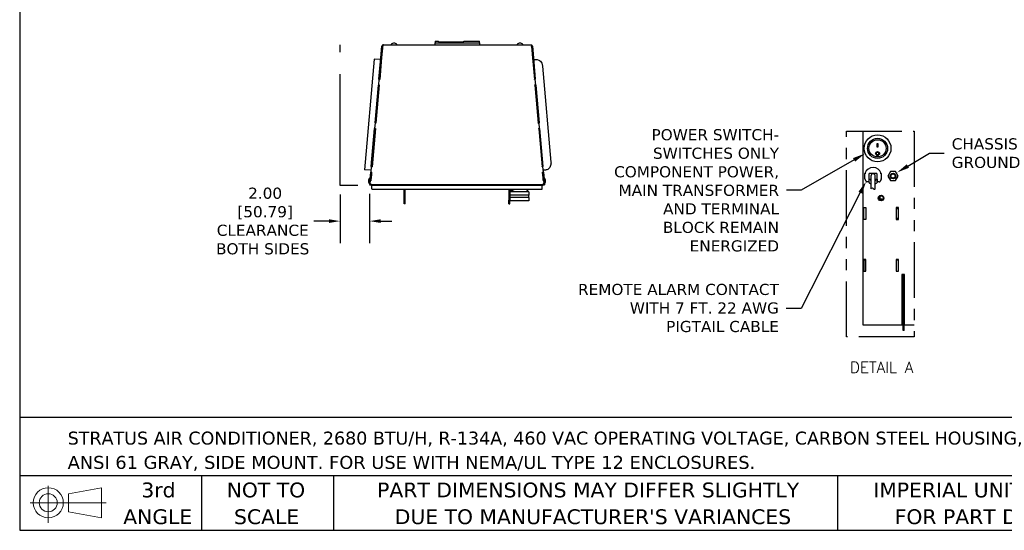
# Model space of a CAD drawing. Header units: inches. Extents: x -1 to 128, y 3 to 101.
# Tile 1 of 17: x -1 to 65, y 3 to 38. Entities that reach past the tile are written whole.
import ezdxf
from ezdxf import colors
from ezdxf.entities.mleader import LeaderData, LeaderLine
from ezdxf.enums import TextEntityAlignment as Align
from ezdxf.math import Vec2, Vec3

# ---------------------------------------------------------------- set-up
doc = ezdxf.new("R2010")
doc.units = ezdxf.units.IN
doc.header["$LTSCALE"] = 12
doc.header["$MEASUREMENT"] = 0
doc.header["$PDSIZE"] = -1
doc.linetypes.add('PHANTOM2', pattern=[1.25, 0.625, -0.125, 0.125, -0.125, 0.125, -0.125])
doc.linetypes.add('SLD-Solid', pattern=[0])
doc.layers.add('DIMENSIONS', color=140, linetype='SLD-Solid', lineweight=25)
doc.layers.add('TEXT', color=140, linetype='SLD-Solid', lineweight=25)
doc.layers.add('PHANTOM', color=130, linetype='PHANTOM2')
doc.styles.add('ROMANS', font='romans.shx')
doc.styles.add('SLDTEXTSTYLE0', font='verdana.ttf')
doc.styles.get("Standard").update_dxf_attribs({"font": 'verdana.ttf'})
doc.dimstyles.get("Standard").update_dxf_attribs({"dimtxt": 0.18, "dimasz": 0.18, "dimexe": 0.18, "dimexo": 0.0625, "dimgap": 0.09, "dimtad": 0, "dimtih": 1, "dimtoh": 1, "dimdec": 4, "dimzin": 0, "dimdsep": 46, "dimtxsty": 'Standard', "dimcen": 0.09, "dimadec": 0, "dimazin": 0, "dimtfac": 1, "dimtdec": 4, "dimtofl": 0, "dimtmove": 0, "dimatfit": 3, "dimfxl": 0, "dimtolj": 1, "dimtzin": 0, "dimarcsym": 0})

# ---------------------------------------------------------------- blocks, each defined once
blk = doc.blocks.new('Block11')
at = {"color": 7, "linetype": 'SLD-Solid', "lineweight": 18}
for p, q in [((1.223, 2.509), (1.223, 0)), ((2.589, 1.969), (4.807, 2.377)), ((4.807, 2.377), (4.807, 0.346)), ((0, 1.361), (5.137, 1.361)), ((2.589, 0.754), (2.589, 1.969)), ((2.589, 0.754), (4.807, 0.346))]:
    blk.add_line(p, q, dxfattribs=at)
for radius in [1.016, 0.607]:
    blk.add_circle((1.223, 1.361), radius, dxfattribs=at)
blk = doc.blocks.new('Block12')
at = {"color": 7, "linetype": 'Continuous'}
blk.add_blockref('Block11', (0, 0), dxfattribs=at)
blk = doc.blocks.new('SW_NOTE_0_1')
at = {"layer": 'TEXT', "color": 0, "char_height": 0.875, "attachment_point": 1, "style": 'SLDTEXTSTYLE0'}
for s, insert in [('STRATUS AIR CONDITIONER, 2680 BTU/H, R-134A, 460 VAC OPERATING VOLTAGE, CARBON STEEL HOUSING, ', (0, 1.111)), ('ANSI 61 GRAY, SIDE MOUNT. FOR USE WITH NEMA/UL TYPE 12 ENCLOSURES.', (0, -0.528))]:
    blk.add_mtext(s, dxfattribs=dict(at, insert=insert))
blk = doc.blocks.new('SW_NOTE_0_4')
at = {"layer": 'TEXT', "color": 0, "char_height": 1, "attachment_point": 1, "style": 'SLDTEXTSTYLE0'}
for s, insert in [('PART DIMENSIONS MAY DIFFER SLIGHTLY ', (0, 1.27)), ("DUE TO MANUFACTURER'S VARIANCES", (1.19, -0.536))]:
    blk.add_mtext(s, dxfattribs=dict(at, insert=insert))
blk = doc.blocks.new('SW_NOTE_0_5')
at = {"layer": 'TEXT', "color": 0, "char_height": 1, "attachment_point": 2, "style": 'SLDTEXTSTYLE0'}
for s, insert in [('NOT TO', (2.484, 1.27)), ('SCALE', (2.53, -0.536))]:
    blk.add_mtext(s, dxfattribs=dict(at, insert=insert))
blk = doc.blocks.new('SW_NOTE_0_6')
at = {"layer": 'TEXT', "color": 0, "char_height": 1, "attachment_point": 2, "style": 'SLDTEXTSTYLE0'}
for s, insert in [('3rd', (1.094, 1.27)), ('ANGLE', (1.048, -0.536))]:
    blk.add_mtext(s, dxfattribs=dict(at, insert=insert))
blk = doc.blocks.new('SW_NOTE_0_7')
at = {"layer": 'TEXT', "color": 0, "char_height": 1, "attachment_point": 1, "style": 'SLDTEXTSTYLE0'}
for s, insert in [('IMPERIAL UNITS USED ', (0, 1.27)), ('FOR PART DESIGN', (1.447, -0.536))]:
    blk.add_mtext(s, dxfattribs=dict(at, insert=insert))
blk = doc.blocks.new('*D138')
at = {"layer": 'Defpoints', "color": 0}
for p in [(20.376, 26.336), (22.375, 26.377), (22.375, 23.933)]:
    blk.add_point(p, dxfattribs=at)
at = {"layer": 'DIMENSIONS', "color": 0, "lineweight": -2}
for p, q in [((20.376, 25.736), (20.376, 22.433)), ((22.375, 25.777), (22.375, 22.433)), ((19.626, 23.933), (18.62, 23.933)), ((23.125, 23.933), (23.875, 23.933))]:
    blk.add_line(p, q, dxfattribs=at)
at = {"layer": 'DIMENSIONS', "color": 0}
for points in [[(19.626, 24.058), (19.626, 23.808), (20.376, 23.933)], [(23.125, 24.058), (23.125, 23.808), (22.375, 23.933)]]:
    blk.add_solid(points, dxfattribs=at)
at = {"layer": 'DIMENSIONS', "color": 0, "insert": (15.158, 23.933), "char_height": 0.75, "attachment_point": 5}
blk.add_mtext('\\A1; 2.00\\P [50.79]\\PCLEARANCE\\PBOTH SIDES', dxfattribs=at)

msp = doc.modelspace()

# ---------------------------------------------------------------- linework, layer by layer
for p, q in [((26.79166, 36.07536), (26.79166, 35.95424)), ((26.79166, 36.07536), (27.01666, 36.07536)), ((26.79166, 35.95424), (29.79166, 35.95424)), ((26.79166, 35.83424), (26.79166, 35.95424)), ((27.01666, 36.02296), (27.01666, 36.07536)), ((27.01666, 36.02296), (28.73666, 36.02296)), ((28.73666, 36.07536), (29.79166, 36.07536)), ((28.73666, 36.02296), (28.73666, 36.07536)), ((29.79166, 35.95424), (29.79166, 36.07536)), ((29.79166, 35.95424), (29.79166, 35.83424)), ((23.12543, 34.95359), (23.19277, 35.72329)), ((23.18321, 34.94853), (23.25055, 35.71824)), ((23.26168, 35.83403), (23.18521, 34.95996)), ((23.19277, 35.72329), (23.19321, 35.72835)), ((23.25055, 35.71824), (23.19277, 35.72329)), ((23.25055, 35.71824), (23.25099, 35.72329)), ((23.25156, 35.71945), (23.25066, 35.71953)), ((23.25653, 35.77624), (23.25663, 35.77624)), ((23.30877, 35.83403), (23.26168, 35.83403)), ((23.30877, 35.83424), (33.24118, 35.83424)), ((23.30877, 35.83424), (23.30877, 35.83403)), ((33.24118, 35.83424), (33.28825, 35.83424)), ((33.28825, 35.83424), (33.36474, 34.95996)), ((33.29829, 35.7195), (33.29866, 35.71953)), ((33.2994, 35.71824), (33.29896, 35.72329)), ((33.2994, 35.71824), (33.35718, 35.72329)), ((33.2994, 35.71824), (33.36674, 34.94853)), ((33.35718, 35.72329), (33.35674, 35.72835)), ((33.35718, 35.72329), (33.42452, 34.95359)), ((22.67145, 34.85895), (22.03526, 27.40224)), ((23.11497, 34.83403), (22.67145, 34.85895)), ((22.99866, 33.50457), (23.12543, 34.95359)), ((23.18521, 34.95996), (23.05617, 33.48498)), ((23.05644, 33.49952), (23.18321, 34.94853)), ((33.36474, 34.95996), (33.49379, 33.48498)), ((33.36674, 34.94853), (33.49352, 33.49952)), ((33.42452, 34.95359), (33.5513, 33.50457)), ((33.4356, 34.82696), (33.59148, 34.8406)), ((34.04633, 34.37547), (34.61179, 27.91216)), ((22.99819, 33.49923), (22.96432, 33.1121)), ((22.98773, 33.13494), (23.01863, 33.48816)), ((22.99866, 33.50457), (22.99819, 33.49923)), ((23.05597, 33.49418), (22.99819, 33.49923)), ((23.05644, 33.49952), (22.99866, 33.50457)), ((23.01863, 33.48816), (23.05617, 33.48498)), ((23.05597, 33.49418), (23.05517, 33.48506)), ((23.05644, 33.49952), (23.05597, 33.49418)), ((33.49352, 33.49952), (33.5513, 33.50457)), ((33.49398, 33.49418), (33.49352, 33.49952)), ((33.49379, 33.48498), (33.53132, 33.48816)), ((33.49398, 33.49418), (33.55176, 33.49923)), ((33.49478, 33.48506), (33.49398, 33.49418)), ((33.53132, 33.48816), (33.56223, 33.13494)), ((33.55176, 33.49923), (33.5513, 33.50457)), ((33.58563, 33.1121), (33.55176, 33.49923)), ((22.74113, 30.56106), (22.96432, 33.1121)), ((23.02527, 33.13176), (22.79864, 30.54146)), ((22.79891, 30.556), (23.0221, 33.10705)), ((23.0221, 33.10705), (22.96432, 33.1121)), ((22.98773, 33.12487), (22.98773, 33.13494)), ((23.02527, 33.13176), (22.98773, 33.13494)), ((23.02439, 33.12176), (22.98773, 33.12487)), ((23.0234, 33.12184), (23.0221, 33.10705)), ((33.56223, 33.13494), (33.52469, 33.13176)), ((33.52469, 33.13176), (33.75131, 30.54146)), ((33.56223, 33.12487), (33.52556, 33.12176)), ((33.52785, 33.10705), (33.52656, 33.12184)), ((33.52785, 33.10705), (33.58563, 33.1121)), ((33.52785, 33.10705), (33.75104, 30.556)), ((33.56223, 33.12487), (33.56223, 33.13494)), ((33.58563, 33.1121), (33.80882, 30.56106)), ((22.48361, 27.61754), (22.7068, 30.16859)), ((22.76774, 30.18824), (22.54112, 27.59794)), ((22.54139, 27.61248), (22.76458, 30.16353)), ((22.74067, 30.55571), (22.7068, 30.16859)), ((22.76458, 30.16353), (22.7068, 30.16859)), ((22.7302, 30.19142), (22.76111, 30.54465)), ((22.7302, 30.18135), (22.7302, 30.19142)), ((22.76774, 30.18824), (22.7302, 30.19142)), ((22.76687, 30.17824), (22.7302, 30.18135)), ((22.74113, 30.56106), (22.74067, 30.55571)), ((22.79845, 30.55066), (22.74067, 30.55571)), ((22.79891, 30.556), (22.74113, 30.56106)), ((22.76111, 30.54465), (22.79864, 30.54146)), ((22.76587, 30.17832), (22.76458, 30.16353)), ((22.79845, 30.55066), (22.79765, 30.54154)), ((22.79891, 30.556), (22.79845, 30.55066)), ((33.75104, 30.556), (33.80882, 30.56106)), ((33.75151, 30.55066), (33.75104, 30.556)), ((33.75131, 30.54146), (33.78885, 30.54465)), ((33.75151, 30.55066), (33.80929, 30.55571)), ((33.75231, 30.54154), (33.75151, 30.55066)), ((33.81975, 30.19142), (33.78221, 30.18824)), ((33.78221, 30.18824), (34.00883, 27.59794)), ((33.81975, 30.18135), (33.78309, 30.17824)), ((33.78538, 30.16353), (33.78408, 30.17832)), ((33.78538, 30.16353), (33.84316, 30.16859)), ((33.78538, 30.16353), (34.00857, 27.61248)), ((33.78885, 30.54465), (33.81975, 30.19142)), ((33.80929, 30.55571), (33.80882, 30.56106)), ((33.84316, 30.16859), (33.80929, 30.55571)), ((33.81975, 30.18135), (33.81975, 30.19142)), ((33.84316, 30.16859), (34.06635, 27.61754)), ((55.6502, 30.00416), (55.6502, 16.92691)), ((56.62159, 28.91461), (56.62159, 29.16498)), ((56.62159, 29.16498), (56.67159, 29.16498)), ((56.67159, 28.92087), (56.62159, 28.92087)), ((56.67159, 28.91461), (56.62159, 28.91461)), ((56.67159, 29.16498), (56.67159, 28.91461)), ((56.56059, 28.49403), (56.56059, 28.49187)), ((56.73259, 28.49187), (56.73259, 28.49403)), ((22.46243, 27.37548), (22.03526, 27.40224)), ((22.48314, 27.61219), (22.44927, 27.22507)), ((22.47268, 27.24791), (22.50358, 27.60113)), ((22.47268, 27.23783), (22.47268, 27.24791)), ((22.51022, 27.24472), (22.47268, 27.24791)), ((22.48361, 27.61754), (22.48314, 27.61219)), ((22.54092, 27.60714), (22.48314, 27.61219)), ((22.54139, 27.61248), (22.48361, 27.61754)), ((22.51022, 27.24472), (22.49046, 27.01885)), ((22.50358, 27.60113), (22.54112, 27.59794)), ((22.54092, 27.60714), (22.54012, 27.59803)), ((22.54139, 27.61248), (22.54092, 27.60714)), ((34.00857, 27.61248), (34.06635, 27.61754)), ((34.00903, 27.60714), (34.00857, 27.61248)), ((34.00883, 27.59794), (34.04637, 27.60113)), ((34.00903, 27.60714), (34.06681, 27.61219)), ((34.00983, 27.59803), (34.00903, 27.60714)), ((34.07728, 27.24791), (34.03974, 27.24472)), ((34.03974, 27.24472), (34.0595, 27.01885)), ((34.04637, 27.60113), (34.07728, 27.24791)), ((34.06681, 27.61219), (34.06635, 27.61754)), ((34.10068, 27.22507), (34.06681, 27.61219)), ((34.07728, 27.23783), (34.07728, 27.24791)), ((34.24463, 27.37512), (34.08875, 27.36148)), ((57.51591, 27.2801), (57.33924, 26.9741)), ((57.86925, 27.2801), (57.51591, 27.2801)), ((58.04592, 26.9741), (57.86925, 27.2801)), ((22.38685, 26.51157), (22.40341, 26.7008)), ((22.40341, 26.7008), (22.42463, 26.94337)), ((22.46118, 26.69575), (22.40341, 26.7008)), ((22.4135, 26.50565), (22.43036, 26.69844)), ((22.4135, 26.46464), (22.43048, 26.65872)), ((22.42463, 26.94337), (22.43122, 27.01867)), ((22.43048, 26.65872), (22.43048, 26.69843)), ((22.43048, 26.65872), (22.45884, 26.65748)), ((22.43122, 27.01867), (22.44927, 27.22507)), ((22.50705, 27.22001), (22.44927, 27.22507)), ((22.48152, 26.91668), (22.45884, 26.65748)), ((22.46118, 26.69575), (22.48241, 26.93832)), ((22.46142, 26.69838), (22.46242, 26.69834)), ((22.50934, 27.23472), (22.47268, 27.23783)), ((22.47634, 26.85746), (22.47534, 26.85755)), ((22.49046, 27.01885), (22.48152, 26.91668)), ((22.48241, 26.93832), (22.48899, 27.01361)), ((22.50925, 27.23473), (22.48824, 26.99464)), ((22.48824, 26.99464), (22.48834, 26.99464)), ((22.48899, 27.01361), (22.50705, 27.22001)), ((22.50835, 27.23481), (22.50705, 27.22001)), ((34.07728, 27.23783), (34.04061, 27.23472)), ((34.07397, 26.85755), (34.04097, 27.23475)), ((34.0429, 27.22001), (34.04161, 27.23481)), ((34.0429, 27.22001), (34.10068, 27.22507)), ((34.0429, 27.22001), (34.06096, 27.01361)), ((34.0595, 27.01885), (34.06844, 26.91668)), ((34.06096, 27.01361), (34.06755, 26.93832)), ((34.06755, 26.93832), (34.08877, 26.69575)), ((34.06844, 26.91668), (34.09111, 26.65748)), ((34.07361, 26.85752), (34.07397, 26.85755)), ((34.0879, 26.69835), (34.07397, 26.85755)), ((34.08332, 26.75063), (34.08396, 26.75069)), ((34.08619, 26.72523), (34.08555, 26.72518)), ((34.08754, 26.69834), (34.08854, 26.69838)), ((34.08877, 26.69575), (34.14655, 26.7008)), ((34.09111, 26.65748), (34.11948, 26.65872)), ((34.10068, 27.22507), (34.11874, 27.01867)), ((34.11874, 27.01867), (34.12533, 26.94337)), ((34.11948, 26.65872), (34.11948, 26.69843)), ((34.11948, 26.65872), (34.13646, 26.46464)), ((34.11959, 26.69844), (34.13646, 26.50565)), ((34.12533, 26.94337), (34.14655, 26.7008)), ((34.14655, 26.7008), (34.1631, 26.51157)), ((55.7991, 26.78724), (55.7991, 27.15237)), ((55.87318, 26.60974), (55.80439, 26.76262)), ((56.0691, 27.09237), (56.0691, 26.63437)), ((56.0691, 26.63437), (56.0691, 26.57437)), ((56.0821, 26.75237), (56.1421, 26.75237)), ((56.0821, 26.53979), (56.0821, 26.75237)), ((56.5651, 27.15237), (56.1291, 27.15237)), ((56.1421, 26.75237), (56.1621, 26.75237)), ((56.1621, 26.75237), (56.1621, 26.73637)), ((56.1971, 26.9741), (56.1971, 26.11672)), ((56.4971, 26.11672), (56.4971, 26.9741)), ((56.5321, 26.75237), (56.5521, 26.75237)), ((56.5321, 26.73637), (56.5321, 26.75237)), ((56.5521, 26.75237), (56.6121, 26.75237)), ((56.6121, 26.75237), (56.6121, 26.53979)), ((56.6251, 26.63437), (56.6251, 27.09237)), ((56.6251, 26.57437), (56.6251, 26.63437)), ((56.88982, 26.76262), (56.82102, 26.60974)), ((56.8951, 27.15237), (56.8951, 26.78724)), ((57.33924, 26.9741), (57.51591, 26.6681)), ((57.51591, 26.6681), (57.86925, 26.6681)), ((57.86925, 26.6681), (58.04592, 26.9741)), ((22.3751, 26.37724), (22.37554, 26.38229)), ((22.43288, 26.37218), (22.3751, 26.37724)), ((22.37554, 26.38234), (22.37741, 26.4037)), ((22.37554, 26.38229), (22.43332, 26.37724)), ((22.37741, 26.4037), (22.38488, 26.48907)), ((22.43519, 26.39864), (22.37741, 26.4037)), ((22.38488, 26.48907), (22.38685, 26.51157)), ((22.4135, 26.48657), (22.38488, 26.48907)), ((22.41381, 26.50921), (22.38685, 26.51157)), ((22.4135, 26.46464), (22.4135, 26.50565)), ((22.44186, 26.4634), (22.4135, 26.46464)), ((22.43288, 26.37218), (22.43332, 26.37724)), ((22.43332, 26.37728), (22.43519, 26.39864)), ((22.44186, 26.4634), (22.43432, 26.37724)), ((34.11563, 26.37724), (22.43432, 26.37724)), ((22.43519, 26.39864), (22.44086, 26.46344)), ((22.43822, 26.42923), (22.43887, 26.42923)), ((22.43838, 26.43463), (22.43833, 26.43463)), ((22.43858, 26.43734), (22.43957, 26.43725)), ((22.5152, 26.36346), (22.50156, 26.37724)), ((22.5152, 26.36346), (22.53123, 26.3433)), ((22.53123, 26.3433), (22.53123, 26.33622)), ((22.53158, 26.33622), (22.53123, 26.33622)), ((22.53123, 26.11622), (22.53123, 26.33622)), ((34.01808, 26.33622), (22.53158, 26.33622)), ((22.53158, 26.11622), (22.53158, 26.33622)), ((22.53158, 26.11622), (22.53158, 26.08622)), ((22.53158, 26.08622), (34.01808, 26.08622)), ((24.71565, 25.34896), (24.71565, 26.08622)), ((24.77765, 25.34896), (24.77765, 26.08622)), ((31.77597, 26.08622), (31.77597, 25.33622)), ((31.83798, 26.08622), (31.83798, 25.33622)), ((33.11316, 25.91533), (31.85916, 25.91533)), ((31.85916, 25.67783), (31.85916, 25.91533)), ((31.91978, 26.04554), (31.93373, 26.08622)), ((31.98577, 26.04554), (31.91978, 26.04554)), ((31.96806, 26.02233), (31.91978, 26.04554)), ((31.92382, 25.99212), (31.96806, 26.02233)), ((32.01972, 25.99212), (31.92382, 25.99212)), ((31.9721, 25.96891), (31.92382, 25.99212)), ((31.9257, 25.94212), (31.9721, 25.96891)), ((32.09333, 25.94212), (31.9257, 25.94212)), ((31.9721, 25.91533), (31.9257, 25.94212)), ((31.99745, 26.02233), (31.96806, 26.02233)), ((32.04492, 25.96891), (31.9721, 25.96891)), ((32.15916, 25.93022), (32.88316, 25.93022)), ((33.04661, 25.94212), (32.94898, 25.94212)), ((33.00021, 25.96891), (32.99739, 25.96891)), ((33.04849, 25.99212), (33.00021, 25.96891)), ((33.00021, 25.96891), (33.04661, 25.94212)), ((33.04661, 25.94212), (33.00021, 25.91533)), ((33.04849, 25.99212), (33.02259, 25.99212)), ((33.032, 26.00338), (33.04849, 25.99212)), ((33.11316, 25.91533), (33.11316, 25.67783)), ((34.01808, 26.3433), (34.03411, 26.36346)), ((34.01808, 26.33622), (34.01808, 26.3433)), ((34.01808, 26.11622), (34.01808, 26.33622)), ((34.01808, 26.08622), (34.01808, 26.11622)), ((34.04775, 26.37724), (34.03411, 26.36346)), ((34.13646, 26.46464), (34.10809, 26.4634)), ((34.10809, 26.4634), (34.11563, 26.37724)), ((34.11073, 26.43734), (34.10845, 26.46342)), ((34.10909, 26.46344), (34.11476, 26.39864)), ((34.11073, 26.43734), (34.11038, 26.4373)), ((34.11074, 26.43734), (34.11098, 26.43463)), ((34.11093, 26.43463), (34.11098, 26.43463)), ((34.11108, 26.42923), (34.11109, 26.42923)), ((34.11476, 26.39864), (34.17254, 26.4037)), ((34.11476, 26.39864), (34.11663, 26.37728)), ((34.17441, 26.38234), (34.11663, 26.37728)), ((34.11708, 26.37218), (34.11664, 26.37724)), ((34.11708, 26.37218), (34.17486, 26.37724)), ((34.13615, 26.50921), (34.1631, 26.51157)), ((34.13646, 26.46464), (34.13646, 26.50565)), ((34.13646, 26.48657), (34.16507, 26.48907)), ((34.1631, 26.51157), (34.16507, 26.48907)), ((34.16507, 26.48907), (34.17254, 26.4037)), ((34.17254, 26.4037), (34.17441, 26.38234)), ((34.17486, 26.37724), (34.17442, 26.38229)), ((56.0691, 26.57437), (55.9279, 26.57437)), ((56.76631, 26.57437), (56.6251, 26.57437)), ((24.77765, 25.34896), (24.71565, 25.34896)), ((24.71565, 25.08623), (24.71565, 25.34896)), ((24.77765, 25.08623), (24.77765, 25.34896)), ((31.77597, 25.08622), (31.77597, 25.33622)), ((31.77597, 25.33622), (31.83798, 25.33622)), ((31.83798, 25.08622), (31.83798, 25.33622)), ((33.11316, 25.67783), (31.85916, 25.67783)), ((33.11316, 25.52783), (31.85916, 25.52783)), ((31.85916, 25.29033), (31.85916, 25.52783)), ((33.11316, 25.29033), (31.85916, 25.29033)), ((31.86816, 25.52783), (31.86816, 25.67783)), ((33.10416, 25.67783), (33.10416, 25.52783)), ((33.11316, 25.52783), (33.11316, 25.29033)), ((56.75411, 25.57686), (56.75411, 25.4014)), ((56.82017, 25.40576), (56.75411, 25.40576)), ((56.79754, 25.61965), (56.79754, 25.49976)), ((56.86401, 25.40576), (56.82017, 25.40576)), ((57.01543, 25.40576), (56.86401, 25.40576)), ((56.94154, 25.34417), (56.94154, 25.40576)), ((24.77765, 25.08623), (24.71565, 25.08623)), ((31.77597, 25.08622), (31.83798, 25.08622)), ((55.71334, 24.0499), (55.71334, 24.8499)), ((55.71334, 24.8499), (55.85334, 24.8499)), ((55.85334, 24.8499), (55.85334, 24.0499)), ((57.91334, 24.8499), (57.91334, 24.0499)), ((58.05334, 24.8499), (57.91334, 24.8499)), ((57.91334, 24.78176), (58.05334, 24.78176)), ((58.05334, 24.0499), (58.05334, 24.8499)), ((55.85334, 24.0499), (55.71334, 24.0499)), ((58.05334, 24.10576), (57.91334, 24.10576)), ((57.91334, 24.0499), (58.05334, 24.0499)), ((55.71334, 21.3499), (55.71334, 20.5499)), ((55.85334, 21.3499), (55.71334, 21.3499)), ((55.85334, 21.2509), (55.75433, 21.3499)), ((55.85334, 20.5499), (55.85334, 21.3499)), ((57.91334, 21.3499), (57.91334, 20.5499)), ((58.05334, 21.3499), (57.91334, 21.3499)), ((57.91334, 21.31442), (58.05334, 21.31907)), ((58.05334, 20.5499), (58.05334, 21.3499)), ((55.71334, 20.5499), (55.85334, 20.5499)), ((57.91334, 20.5499), (58.05334, 20.5499)), ((58.47457, 20.33008), (58.28657, 20.33008)), ((58.28657, 20.33008), (58.28657, 16.92691)), ((58.36754, 20.33008), (58.36754, 20.3101)), ((58.44258, 20.3101), (58.36754, 20.3101)), ((58.36754, 19.8101), (58.36754, 20.3101)), ((58.44258, 20.33008), (58.44258, 20.3101)), ((58.44258, 19.8101), (58.44258, 20.3101)), ((58.47457, 16.92691), (58.47457, 20.33008)), ((58.28657, 19.36004), (58.3222, 19.33946)), ((58.3222, 19.33946), (58.3222, 17.83835)), ((58.44258, 19.8101), (58.36754, 19.8101)), ((58.36754, 16.75076), (58.36754, 19.8101)), ((58.44258, 16.75076), (58.44258, 19.8101)), ((58.3222, 18.33806), (58.36754, 18.33806)), ((58.36754, 18.08806), (58.3222, 18.08806)), ((58.3222, 17.83835), (58.28657, 17.81778)), ((55.6502, 16.92691), (58.36754, 16.92691)), ((58.30518, 16.93667), (58.30518, 16.92691)), ((58.36754, 16.93667), (58.30518, 16.93667)), ((58.44258, 16.75076), (58.36754, 16.75076)), ((58.36754, 16.55076), (58.36754, 16.75076)), ((58.44258, 16.92691), (59.12518, 16.92691)), ((58.44258, 16.55076), (58.44258, 16.75076)), ((58.44258, 16.55076), (58.36754, 16.55076))]:
    msp.add_line(p, q)
for centre, radius in [((56.64659, 28.8401), 0.906), ((56.64659, 28.8401), 0.677), ((56.64659, 28.8401), 0.58), ((56.64653, 28.49099), 0.13459), ((56.64654, 28.49151), 0.08624), ((57.69258, 26.9741), 0.19), ((57.69258, 26.9741), 0.1389), ((56.88334, 25.48913), 0.19), ((56.88334, 25.48913), 0.1562)]:
    msp.add_circle(centre, radius)
for centre, radius, start, end in [((24.02616, 35.63111), 0.30312, 90, 127.9936045), ((24.02616, 35.63111), 0.30312, 52.0063955, 90), ((32.52616, 35.63111), 0.30312, 90, 127.9936045), ((32.52616, 35.63111), 0.30312, 52.0063955, 90), ((23.30877, 35.71824), 0.116, 114.43128, 175), ((23.30877, 35.71824), 0.058, 164.3450945, 175), ((23.30877, 35.71824), 0.116, 90, 93.4614195), ((23.85187, 35.85424), 0.02, 127.9936045, 270), ((24.20044, 35.85424), 0.02, 270, 52.0063955), ((32.35187, 35.85424), 0.02, 127.9936045, 270), ((32.70044, 35.85424), 0.02, 270, 52.0063955), ((33.24118, 35.71824), 0.116, 5, 65.56872), ((33.24118, 35.71824), 0.058, 5, 15.6549055), ((56.64652, 28.49366), 0.08664, 0.2433674, 179.7653756), ((56.3471, 26.9741), 0.57627, 18.0198895, 161.9801105), ((22.60228, 26.64334), 0.30312, 175, 212.9936045), ((22.60228, 26.64334), 0.30313, 137.0063955, 175), ((22.39519, 26.83641), 0.02, 355, 137.0063955), ((34.15476, 26.83647), 0.02, 42.9936045, 185), ((33.94767, 26.6434), 0.30312, 5, 42.9936045), ((33.94767, 26.6434), 0.30313, 327.0063955, 5), ((54.78186, 20.72405), 6.50831, 80.4726285, 81.0078134), ((55.8591, 26.78724), 0.06, 180, 204.2277453), ((55.9279, 26.63437), 0.06, 204.2277453, 270), ((56.1291, 27.09237), 0.06, 90, 180), ((56.3471, 26.90637), 0.40878, 227.1505535, 229.5885383), ((56.3471, 26.9741), 0.48, 234.6080483, 236.4899439), ((56.2421, 26.73637), 0.08, 180, 235.7711337), ((56.3471, 26.9741), 0.15, 0, 180), ((56.4521, 26.73637), 0.08, 304.2288663, 0), ((56.5651, 27.09237), 0.06, 0, 90), ((56.3471, 26.9741), 0.48, 303.2885847, 305.3919517), ((56.3471, 26.90637), 0.40878, 310.4114617, 312.8494465), ((56.76631, 26.63437), 0.06, 270, 335.7722547), ((57.73601, 21.80564), 5.41245, 98.9380068, 99.5815513), ((56.8351, 26.78724), 0.06, 335.7722547, 0), ((22.36481, 26.48917), 0.02, 212.9936045, 355), ((22.53123, 26.42923), 0.09301, 213.9872075, 270), ((22.56123, 26.11622), 0.03, 180, 188.7531407), ((32.15916, 26.11822), 0.188, 189.8001899, 270), ((32.88316, 26.11822), 0.188, 270, 350.1998101), ((34.01808, 26.42923), 0.09301, 270, 326.0127925), ((34.18514, 26.48923), 0.02, 185, 327.0063955), ((56.3471, 26.9741), 0.5, 233.0792668, 237.9945452), ((56.1421, 26.53979), 0.06, 180, 240.7845362), ((56.3471, 26.90637), 0.48, 240.7845362, 251.7900431), ((56.3471, 26.90637), 0.48, 288.2099569, 299.2154638), ((56.5521, 26.53979), 0.06, 299.2154638, 0), ((56.3471, 26.9741), 0.5, 302.0054548, 306.9207332)]:
    msp.add_arc(centre, radius, start, end)
for centre, start_param in [((56.82017, 25.49976), 4.82340349), ((56.86401, 25.49976), 4.71238898)]:
    msp.add_ellipse(centre, major_axis=(0, -0.094), ratio=0.70710678, start_param=start_param, end_param=6.28318531)
for points, knots in [([(33.59148, 34.8406), (33.65204, 34.8459), (33.72047, 34.83444), (33.86637, 34.75934), (33.9401, 34.68193), (34.0205, 34.52158), (34.04019, 34.44565), (34.04633, 34.37547)], [0, 0, 0, 0, 0.31245046, 0.31245046, 0.70255895, 0.70255895, 1, 1, 1, 1]), ([(34.61179, 27.91216), (34.61802, 27.84101), (34.61171, 27.76159), (34.56026, 27.59371), (34.50511, 27.50882), (34.37696, 27.40619), (34.30819, 27.38068), (34.24463, 27.37512)], [0, 0, 0, 0, 0.30172116, 0.30172116, 0.6724597, 0.6724597, 1, 1, 1, 1]), ([(56.78059, 28.49403), (56.78059, 28.45849), (56.76634, 28.42316), (56.71733, 28.37223), (56.68245, 28.35688), (56.61187, 28.35657), (56.5769, 28.37153), (56.52721, 28.4224), (56.51285, 28.45772), (56.51259, 28.49336), (56.51259, 28.49367), (56.51259, 28.49399)], [0, 0, 0, 0, 0.125, 0.125, 0.25, 0.25, 0.375, 0.375, 0.5, 0.5, 0.501116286, 0.501116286, 0.501116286, 0.501116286])]:
    msp.add_open_spline(points, degree=3, knots=knots)
msp.add_spline([(56.1971, 26.11672), (56.29777, 26.16886), (56.42147, 26.08258), (56.4971, 26.11672)], degree=3)
at = {"layer": 'PHANTOM'}
for p, q in [((20.37565, 26.33622), (20.37565, 35.83424)), ((21.5766, 26.33622), (20.37565, 26.33622))]:
    msp.add_line(p, q, dxfattribs=at)
at = {"layer": 'PHANTOM', "ltscale": 0.5}
msp.add_lwpolyline([(54.54173, 16.11768), (54.54173, 30.00416), (59.12518, 30.00416), (59.12518, 16.11768), (54.54173, 16.11768)], dxfattribs=at)
at = {"layer": 'TEXT'}
for p, q in [((-1.23908, 101.19662), (-1.23908, 3.07211)), ((127.54934, 10.69033), (-1.23908, 10.69033)), ((127.54934, 6.75178), (-1.23908, 6.75178)), ((11.02648, 6.75178), (11.02648, 3.07211)), ((19.94153, 6.75178), (19.94153, 3.07211)), ((53.95426, 6.75178), (53.95426, 3.07211)), ((-1.23908, 3.07211), (127.54934, 3.07211))]:
    msp.add_line(p, q, dxfattribs=at)

# ---------------------------------------------------------------- block references
for name, p in [('SW_NOTE_0_1', (1.99806, 8.61945)), ('Block12', (-0.53453, 3.56875)), ('SW_NOTE_0_6', (7.02897, 5.02463)), ('SW_NOTE_0_5', (12.89188, 5.02463)), ('SW_NOTE_0_4', (22.87941, 5.02463)), ('SW_NOTE_0_7', (56.35983, 5.02463))]:
    msp.add_blockref(name, p, dxfattribs=at)

# ---------------------------------------------------------------- texts
at = {"layer": 'DIMENSIONS', "style": 'ROMANS'}
msp.add_text('DETAIL A', height=0.75, dxfattribs=at).set_placement((56.92267, 13.69191), align=Align.CENTER)

# ---------------------------------------------------------------- dimensions: what is measured, and where the dimension line sits
at = {"layer": 'DIMENSIONS'}
dim = msp.add_linear_dim(base=(22.3751, 23.93293), p1=(20.37565, 26.33622), p2=(22.3751, 26.37724), angle=180, text=' <>\\PCLEARANCE\\PBOTH SIDES', dimstyle='Standard', override={"dimtxt": 0.75, "dimasz": 0.75, "dimexe": 1.5, "dimexo": 0.6, "dimgap": 0.25, "dimdec": 2, "dimzin": 1, "dimpost": '\\X', "dimtdec": 2, "dimtzin": 1}, dxfattribs=at)
dim.commit()
dim.dimension.update_dxf_attribs({"geometry": '*D138', "text_midpoint": (15.15779, 23.93293), "dimtype": 160})

# ---------------------------------------------------------------- leaders
ml = msp.add_multileader_mtext('Standard', dxfattribs=at)
ml.set_content('POWER SWITCH-\\PSWITCHES ONLY\\PCOMPONENT POWER,\\PMAIN TRANSFORMER\\PAND TERMINAL\\PBLOCK REMAIN\\PENERGIZED', color=256)
ml.set_leader_properties(color=256, linetype='ByLayer', lineweight=-1)
ml.build(insert=Vec2(0, 0))
ml.multileader.update_dxf_attribs({"text_left_attachment_type": 2, "text_right_attachment_type": 2, "dogleg_length": 1, "arrow_head_size": 0.85})
ctx = ml.context
ctx.base_point, ctx.char_height, ctx.arrow_head_size, ctx.landing_gap_size, ctx.plane_origin = Vec3(38.41516, 26.01193), 0.75, 0.85, 0.5, Vec3(22.02779, 24.94756)
ctx.left_attachment, ctx.right_attachment, ctx.text_align_type = 2, 2, 2
notes = []
notes.append((ctx, [(1, (1, 1, 0), (51.49994, 26.01193), (-1, 0), 1, [(0, [(55.80096, 28.48855)], 0, [])])]))
ctx.mtext.insert, ctx.mtext.alignment, ctx.mtext.flow_direction = Vec3(49.99994, 30.13693), 3, 5
ml = msp.add_multileader_mtext('Standard', dxfattribs=at)
ml.set_content('CHASSIS\\PGROUND', color=256)
ml.set_leader_properties(color=256, linetype='ByLayer', lineweight=-1)
ml.build(insert=Vec2(0, 0))
ml.multileader.update_dxf_attribs({"text_left_attachment_type": 2, "text_right_attachment_type": 2, "dogleg_length": 1, "arrow_head_size": 0.85})
ctx = ml.context
ctx.base_point, ctx.char_height, ctx.arrow_head_size, ctx.landing_gap_size, ctx.plane_origin = Vec3(61.15111, 28.5194), 0.75, 0.85, 0.5, Vec3(57.96266, 27.21053)
ctx.left_attachment, ctx.right_attachment = 2, 2
notes.append((ctx, [(0, (1, 1, 0), (60.15111, 28.5194), (1, 0), 1, [(0, [(57.96266, 27.21053)], 0, [])])]))
ctx.mtext.insert, ctx.mtext.flow_direction = Vec3(61.65111, 29.5194), 5
ml = msp.add_multileader_mtext('Standard', dxfattribs=at)
ml.set_content('REMOTE ALARM CONTACT\\PWITH 7 FT. 22 AWG\\PPIGTAIL CABLE', color=256)
ml.set_leader_properties(color=256, linetype='ByLayer', lineweight=-1)
ml.build(insert=Vec2(0, 0))
ml.multileader.update_dxf_attribs({"text_left_attachment_type": 2, "text_right_attachment_type": 2, "dogleg_length": 1, "arrow_head_size": 0.85})
ctx = ml.context
ctx.base_point, ctx.char_height, ctx.arrow_head_size, ctx.landing_gap_size, ctx.plane_origin = Vec3(35.95613, 18.04401), 0.75, 0.85, 0.5, Vec3(55.87318, 26.60974)
ctx.left_attachment, ctx.right_attachment, ctx.text_align_type = 2, 2, 2
notes.append((ctx, [(0, (1, 1, 0), (51.49138, 18.04401), (-1, 0), 1, [(0, [(55.87318, 26.60974)], 0, [])])]))
ctx.mtext.insert, ctx.mtext.alignment, ctx.mtext.flow_direction = Vec3(49.99138, 19.69873), 3, 5
for ctx, leaders in notes:
    for number, flags, end, landing, length, lines in leaders:
        leader = LeaderData()
        leader.index, (leader.has_last_leader_line, leader.has_dogleg_vector, leader.attachment_direction) = number, flags
        leader.last_leader_point, leader.dogleg_vector, leader.dogleg_length = Vec3(end), Vec3(landing), length
        for number, points, colour, breaks in lines:
            line = LeaderLine()
            line.index, line.vertices, line.color, line.breaks = number, Vec3.list(points), colors.encode_raw_color(colour), breaks
            leader.lines.append(line)
        ctx.leaders.append(leader)

doc.saveas('drawing.dxf')
